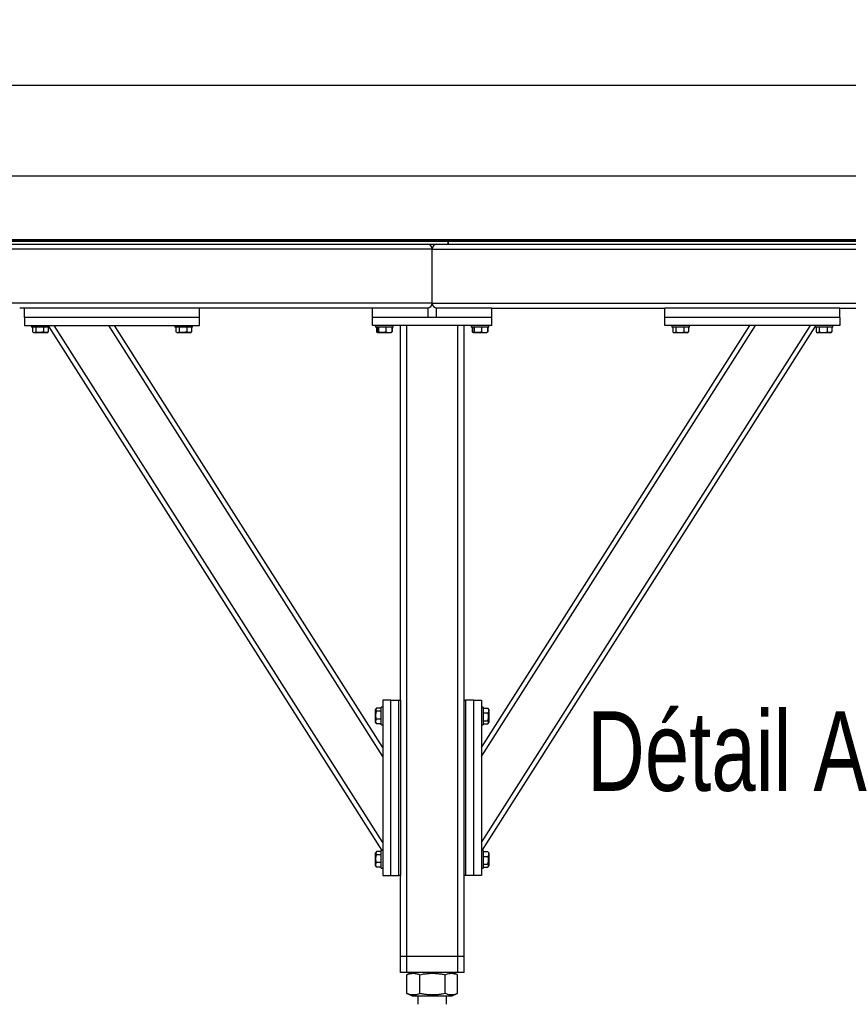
# Model space of a CAD drawing. Header units: millimetres. Extents: x 5 to 589, y 5 to 415.
# Tile 6 of 106: x 115 to 167, y 172 to 234. Entities that reach past the tile are written whole.
import ezdxf

# ---------------------------------------------------------------- set-up
doc = ezdxf.new("R2010")
doc.units = ezdxf.units.MM
doc.layers.add('COTES', color=1, linetype='Continuous')
doc.layers.add('TRAIT-FORT', color=4, linetype='Continuous', lineweight=25)
doc.styles.add('SLDTEXTSTYLE0', font='TXT', dxfattribs={"width": 0.75})
doc.dimstyles.new('SLDDIMSTYLE0', dxfattribs={"dimtxt": 3, "dimasz": 2, "dimexe": 0, "dimexo": 0.0625, "dimgap": 0.75, "dimtad": 1, "dimlfac": 20, "dimrnd": 1e-09, "dimzin": 12, "dimdsep": 46, "dimtxsty": 'SLDTEXTSTYLE0', "dimsah": 1, "dimcen": 0.09, "dimadec": 0, "dimazin": 3, "dimtfac": 1, "dimtofl": 0, "dimtmove": 0, "dimatfit": 3, "dimfxl": 1, "dimfrac": 2, "dimtolj": 1, "dimtzin": 12, "dimarcsym": 0})

# ---------------------------------------------------------------- blocks, each defined once
blk = doc.blocks.new('_D_5')
at = {"layer": 'COTES', "color": 1, "transparency": 16777216}
for p, q in [((36.02, 220.302), (36.02, 224.903)), ((363.02, 220.302), (363.02, 224.903)), ((36.02, 223.903), (363.02, 223.903))]:
    blk.add_line(p, q, dxfattribs=at)
for points in [[(36.02, 223.903), (38.02, 223.403), (38.02, 224.403)], [(363.02, 223.903), (361.02, 224.403), (361.02, 223.403)]]:
    blk.add_solid(points, dxfattribs=at)
at = {"layer": 'COTES', "color": 1, "transparency": 16777216, "char_height": 3, "attachment_point": 1, "style": 'SLDTEXTSTYLE0'}
for s, insert in [('Cadre', (198.26, 227.77)), ('6540', (188.268, 227.77))]:
    blk.add_mtext(s, dxfattribs=dict(at, insert=insert))
blk = doc.blocks.new('_D_7')
at = {"layer": 'COTES', "color": 1, "transparency": 16777216}
for p, q in [((31.77, 220.802), (31.77, 230.57)), ((364.52, 220.602), (364.52, 230.57)), ((364.52, 229.57), (31.77, 229.57))]:
    blk.add_line(p, q, dxfattribs=at)
for points in [[(31.77, 229.57), (33.77, 229.07), (33.77, 230.07)], [(364.52, 229.57), (362.52, 230.07), (362.52, 229.07)]]:
    blk.add_solid(points, dxfattribs=at)
at = {"layer": 'COTES', "color": 1, "transparency": 16777216, "char_height": 3, "attachment_point": 1, "style": 'SLDTEXTSTYLE0'}
for s, insert in [('Toles', (198.51, 233.437)), ('6655', (188.518, 233.437))]:
    blk.add_mtext(s, dxfattribs=dict(at, insert=insert))

msp = doc.modelspace()

# ---------------------------------------------------------------- linework, layer by layer
at = {"layer": 'TRAIT-FORT', "color": 4, "linetype": 'Continuous', "lineweight": 25}
for p, q in [((142.02027, 219.80158), (90.52127, 219.80158)), ((90.52127, 219.60158), (142.02027, 219.60158)), ((157.77027, 219.87658), (94.77077, 219.87658)), ((94.77077, 219.80158), (157.77027, 219.80158)), ((142.02027, 219.60158), (142.02027, 219.80158)), ((142.02027, 219.60158), (142.02127, 219.60158)), ((142.02127, 219.80158), (142.02127, 219.60158)), ((171.80972, 219.80158), (142.02127, 219.80158)), ((142.02127, 219.60158), (171.80184, 219.60158)), ((157.77027, 219.80158), (157.77027, 219.87658)), ((157.77077, 219.87658), (157.77077, 219.80158)), ((171.81698, 219.87658), (157.77077, 219.87658)), ((157.77077, 219.80158), (171.80972, 219.80158)), ((141.02027, 219.30158), (89.52027, 219.30158)), ((141.02027, 219.30158), (171.82115, 219.30158)), ((141.02027, 215.90158), (141.02027, 219.30158)), ((141.02027, 215.90158), (89.52027, 215.90158)), ((141.02027, 215.90158), (193.27027, 215.90158)), ((115.42027, 215.60158), (115.12027, 215.60158)), ((126.42027, 215.60158), (115.42027, 215.60158)), ((115.42027, 215.00158), (115.42027, 215.60158)), ((126.42027, 215.00158), (126.42027, 215.60158)), ((137.27027, 215.60158), (126.42027, 215.60158)), ((137.27027, 215.00158), (137.27027, 215.60158)), ((140.77027, 215.60158), (137.27027, 215.60158)), ((140.77027, 215.00158), (140.77027, 215.60158)), ((141.27027, 215.60158), (141.27027, 215.00158)), ((144.77027, 215.60158), (141.27027, 215.60158)), ((144.77027, 215.60158), (155.62027, 215.60158)), ((144.77027, 215.00158), (144.77027, 215.60158)), ((166.62027, 215.60158), (155.62027, 215.60158)), ((155.62027, 215.00158), (155.62027, 215.60158)), ((166.62027, 215.60158), (167.67027, 215.60158)), ((166.62027, 215.00158), (166.62027, 215.60158)), ((126.42027, 215.00158), (115.42027, 215.00158)), ((115.42027, 215.00158), (115.42027, 214.50158)), ((115.42027, 214.50158), (126.42027, 214.50158)), ((115.87027, 214.50158), (115.87027, 214.40158)), ((116.97027, 214.40158), (115.87027, 214.40158)), ((115.93327, 214.40158), (115.93327, 214.10181)), ((116.12429, 214.40158), (116.12429, 214.10181)), ((116.61128, 214.40158), (116.61128, 214.10181)), ((116.90726, 214.40158), (116.90726, 214.10181)), ((116.97027, 214.40158), (116.97027, 214.50158)), ((137.88845, 181.55158), (116.97027, 214.42301)), ((137.92027, 182.06037), (117.27586, 214.50158)), ((137.92027, 187.46199), (120.71326, 214.50158)), ((137.92027, 188.02078), (121.06885, 214.50158)), ((124.87027, 214.50158), (124.87027, 214.40158)), ((125.97027, 214.40158), (124.87027, 214.40158)), ((124.93327, 214.40158), (124.93327, 214.10181)), ((125.12429, 214.40158), (125.12429, 214.10181)), ((125.61128, 214.40158), (125.61128, 214.10181)), ((125.90726, 214.40158), (125.90726, 214.10181)), ((125.97027, 214.40158), (125.97027, 214.50158)), ((126.42027, 214.50158), (126.42027, 215.00158)), ((140.77027, 215.00158), (137.27027, 215.00158)), ((137.27027, 214.50158), (137.27027, 215.00158)), ((144.77027, 215.00158), (137.27027, 215.00158)), ((144.77027, 214.50158), (137.27027, 214.50158)), ((137.47027, 214.50158), (137.47027, 214.40158)), ((138.57027, 214.40158), (137.47027, 214.40158)), ((137.53136, 214.40158), (137.53136, 214.10181)), ((137.55668, 214.40158), (137.55668, 214.10181)), ((137.64903, 214.40158), (137.64903, 214.10181)), ((138.11261, 214.40158), (138.11261, 214.10181)), ((138.48385, 214.40158), (138.48385, 214.10181)), ((138.50917, 214.40158), (138.50917, 214.10181)), ((138.57027, 214.40158), (138.57027, 214.50158)), ((139.02027, 191.00158), (139.02027, 214.50158)), ((139.42027, 174.90158), (139.42027, 214.50158)), ((144.77027, 215.00158), (141.27027, 215.00158)), ((142.62027, 174.90158), (142.62027, 214.50158)), ((143.02027, 191.00158), (143.02027, 214.50158)), ((143.47027, 214.50158), (143.47027, 214.40158)), ((144.57027, 214.40158), (143.47027, 214.40158)), ((143.53136, 214.40158), (143.53136, 214.10181)), ((143.55668, 214.40158), (143.55668, 214.10181)), ((143.64903, 214.40158), (143.64903, 214.10181)), ((144.11261, 214.40158), (144.11261, 214.10181)), ((144.12027, 188.02078), (160.97168, 214.50158)), ((144.12027, 187.46199), (161.32727, 214.50158)), ((144.12027, 182.06037), (164.76467, 214.50158)), ((144.15208, 181.55158), (165.07027, 214.42301)), ((144.48385, 214.40158), (144.48385, 214.10181)), ((144.50917, 214.40158), (144.50917, 214.10181)), ((144.57027, 214.40158), (144.57027, 214.50158)), ((144.77027, 214.50158), (144.77027, 215.00158)), ((166.62027, 215.00158), (155.62027, 215.00158)), ((155.62027, 214.50158), (155.62027, 215.00158)), ((166.62027, 214.50158), (155.62027, 214.50158)), ((156.07027, 214.50158), (156.07027, 214.40158)), ((156.83094, 214.40158), (156.07027, 214.40158)), ((156.13327, 214.40158), (156.13327, 214.10181)), ((156.32429, 214.40158), (156.32429, 214.10181)), ((156.81128, 214.40158), (156.81128, 214.10181)), ((157.17027, 214.40158), (156.83094, 214.40158)), ((157.10726, 214.40158), (157.10726, 214.10181)), ((157.17027, 214.40158), (157.17027, 214.50158)), ((165.07027, 214.50158), (165.07027, 214.40158)), ((165.83094, 214.40158), (165.07027, 214.40158)), ((165.13327, 214.40158), (165.13327, 214.10181)), ((165.32429, 214.40158), (165.32429, 214.10181)), ((165.81128, 214.40158), (165.81128, 214.10181)), ((166.17027, 214.40158), (165.83094, 214.40158)), ((166.10726, 214.40158), (166.10726, 214.10181)), ((166.17027, 214.40158), (166.17027, 214.50158)), ((166.62027, 215.00158), (166.62027, 214.50158)), ((115.95794, 214.0854), (116.01652, 214.05158)), ((116.82402, 214.05158), (116.01652, 214.05158)), ((116.82402, 214.05158), (116.88259, 214.0854)), ((116.90726, 214.10181), (116.88165, 214.08703)), ((124.95794, 214.0854), (125.01652, 214.05158)), ((125.82402, 214.05158), (125.01652, 214.05158)), ((125.82402, 214.05158), (125.88259, 214.0854)), ((125.90726, 214.10181), (125.88165, 214.08703)), ((137.55181, 214.08897), (137.53136, 214.10181)), ((137.56779, 214.08702), (137.53136, 214.10181)), ((137.5512, 214.08929), (137.58753, 214.06831)), ((137.58753, 214.06831), (137.61652, 214.05158)), ((138.42402, 214.05158), (137.61652, 214.05158)), ((138.42402, 214.05158), (138.453, 214.06831)), ((138.48385, 214.10181), (138.45274, 214.07043)), ((138.453, 214.06831), (138.48933, 214.08929)), ((138.50917, 214.10181), (138.46357, 214.08135)), ((143.55181, 214.08897), (143.53136, 214.10181)), ((143.56096, 214.08979), (143.53136, 214.10181)), ((143.5512, 214.08929), (143.58753, 214.06831)), ((143.58753, 214.06831), (143.61652, 214.05158)), ((144.42402, 214.05158), (143.61652, 214.05158)), ((144.42402, 214.05158), (144.453, 214.06831)), ((144.48385, 214.10181), (144.45274, 214.07043)), ((144.453, 214.06831), (144.48933, 214.08929)), ((144.50917, 214.10181), (144.46357, 214.08135)), ((156.15794, 214.0854), (156.21652, 214.05158)), ((156.5704, 214.05158), (156.21652, 214.05158)), ((157.02402, 214.05158), (156.5704, 214.05158)), ((157.02402, 214.05158), (157.08259, 214.0854)), ((157.10726, 214.10181), (157.08165, 214.08703)), ((165.15794, 214.0854), (165.21652, 214.05158)), ((165.5704, 214.05158), (165.21652, 214.05158)), ((166.02402, 214.05158), (165.5704, 214.05158)), ((166.02402, 214.05158), (166.08259, 214.0854)), ((166.10726, 214.10181), (166.08165, 214.08703)), ((137.92027, 191.00158), (137.92027, 180.00158)), ((138.42027, 191.00158), (137.92027, 191.00158)), ((138.42027, 180.00158), (138.42027, 191.00158)), ((138.42027, 191.00158), (138.92027, 191.00158)), ((138.92027, 180.00158), (138.92027, 191.00158)), ((138.92027, 191.00158), (139.02027, 191.00158)), ((139.02027, 191.00158), (139.02027, 180.00158)), ((143.02027, 180.00158), (143.02027, 191.00158)), ((143.02027, 191.00158), (143.12027, 191.00158)), ((143.12027, 191.00158), (143.12027, 180.00158)), ((143.62027, 191.00158), (143.12027, 191.00158)), ((143.62027, 191.00158), (143.62027, 180.00158)), ((143.62027, 191.00158), (144.12027, 191.00158)), ((144.12027, 191.00158), (144.12027, 180.00158)), ((137.50409, 190.46391), (137.47027, 190.40533)), ((137.47027, 189.59783), (137.47027, 190.40533)), ((137.82027, 190.48857), (137.52049, 190.48857)), ((137.92027, 190.55158), (137.82027, 190.55158)), ((137.82027, 189.45158), (137.82027, 190.55158)), ((144.22027, 190.55158), (144.12027, 190.55158)), ((144.22027, 190.55158), (144.22027, 190.21225)), ((144.22027, 190.48857), (144.52004, 190.48857)), ((144.52004, 190.48857), (144.53481, 190.46296)), ((144.57027, 190.40533), (144.53645, 190.46391)), ((144.57027, 190.40533), (144.57027, 189.95172)), ((137.82027, 190.29756), (137.52049, 190.29756)), ((137.82027, 189.81057), (137.52049, 189.81057)), ((144.22027, 190.21225), (144.22027, 189.45158)), ((144.22027, 190.19259), (144.52004, 190.19259)), ((144.22027, 189.7056), (144.52004, 189.7056)), ((144.57027, 189.95172), (144.57027, 189.59783)), ((137.47027, 189.59783), (137.50409, 189.53925)), ((137.52049, 189.51459), (137.50572, 189.54019)), ((137.82027, 189.51459), (137.52049, 189.51459)), ((137.82027, 189.45158), (137.92027, 189.45158)), ((144.12027, 189.45158), (144.22027, 189.45158)), ((144.22027, 189.51459), (144.52004, 189.51459)), ((144.53645, 189.53925), (144.57027, 189.59783)), ((137.50409, 181.46391), (137.47027, 181.40533)), ((137.47027, 180.59783), (137.47027, 181.40533)), ((137.82027, 181.48857), (137.52049, 181.48857)), ((137.82027, 181.29756), (137.52049, 181.29756)), ((137.92027, 181.55158), (137.82027, 181.55158)), ((137.82027, 180.45158), (137.82027, 181.55158)), ((144.22027, 181.55158), (144.12027, 181.55158)), ((144.22027, 181.55158), (144.22027, 181.21225)), ((144.22027, 181.48857), (144.52004, 181.48857)), ((144.22027, 181.21225), (144.22027, 180.45158)), ((144.22027, 181.19259), (144.52004, 181.19259)), ((144.52004, 181.48857), (144.53481, 181.46296)), ((144.57027, 181.40533), (144.53645, 181.46391)), ((144.57027, 181.40533), (144.57027, 180.95172)), ((137.47027, 180.59783), (137.50409, 180.53925)), ((137.52049, 180.51459), (137.50572, 180.54019)), ((137.82027, 180.81057), (137.52049, 180.81057)), ((137.82027, 180.51459), (137.52049, 180.51459)), ((137.82027, 180.45158), (137.92027, 180.45158)), ((144.12027, 180.45158), (144.22027, 180.45158)), ((144.22027, 180.7056), (144.52004, 180.7056)), ((144.22027, 180.51459), (144.52004, 180.51459)), ((144.53645, 180.53925), (144.57027, 180.59783)), ((144.57027, 180.95172), (144.57027, 180.59783)), ((137.92027, 180.00158), (138.42027, 180.00158)), ((138.42027, 180.00158), (138.92027, 180.00158)), ((139.02027, 180.00158), (138.92027, 180.00158)), ((139.02027, 174.90158), (139.02027, 180.00158)), ((143.02027, 174.90158), (143.02027, 180.00158)), ((143.12027, 180.00158), (143.02027, 180.00158)), ((143.62027, 180.00158), (143.12027, 180.00158)), ((144.12027, 180.00158), (143.62027, 180.00158)), ((139.42027, 174.90158), (139.02027, 174.90158)), ((139.02027, 173.90158), (139.02027, 174.90158)), ((142.62027, 174.90158), (139.42027, 174.90158)), ((139.42027, 173.90158), (139.42027, 174.90158)), ((143.02027, 174.90158), (142.62027, 174.90158)), ((142.62027, 173.90158), (142.62027, 174.90158)), ((143.02027, 173.90158), (143.02027, 174.90158)), ((139.42027, 173.90158), (139.02027, 173.90158)), ((142.62027, 173.90158), (139.42027, 173.90158)), ((139.44473, 173.77409), (139.43267, 173.76976)), ((139.43267, 172.5834), (139.43267, 173.76976)), ((139.75881, 173.90158), (139.44346, 173.77416)), ((140.24311, 172.5834), (140.24311, 173.76976)), ((141.8307, 172.5834), (141.8307, 173.76976)), ((142.59708, 173.77416), (142.28172, 173.90158)), ((142.60786, 172.5834), (142.60786, 173.76976)), ((143.02027, 173.90158), (142.62027, 173.90158)), ((139.43267, 172.5834), (139.44473, 172.57924)), ((139.44346, 172.57899), (139.75881, 172.45158)), ((139.75881, 172.45158), (140.40281, 172.45158)), ((140.12027, 172.45158), (140.12027, 171.90983)), ((140.40281, 172.45158), (142.28172, 172.45158)), ((141.92027, 171.90983), (141.92027, 172.45158)), ((142.28172, 172.45158), (142.59708, 172.57899))]:
    msp.add_line(p, q, dxfattribs=at)
for centre, start, end in [((140.72027, 219.30158), 0, 90), ((141.32027, 219.30158), 90, 180), ((140.72027, 215.90158), 270, 0), ((141.32027, 215.90158), 180, 270)]:
    msp.add_arc(centre, 0.3, start, end, dxfattribs=at)
for points, knots in [([(115.93327, 214.10181), (115.94985, 214.09084), (115.98337, 214.06868), (116.03303, 214.06057), (116.0805, 214.07247), (116.1096, 214.09197), (116.12429, 214.10181)], [0, 0, 0, 0, 0.26460494, 0.53494775, 0.76534313, 1, 1, 1, 1]), ([(116.61128, 214.10181), (116.54932, 214.08662), (116.44684, 214.0615), (116.29821, 214.06383), (116.19822, 214.08127), (116.14071, 214.09725), (116.12429, 214.10181)], [0, 0, 0, 0, 0.38554949, 0.63764185, 0.89654625, 1, 1, 1, 1]), ([(116.90726, 214.10181), (116.88157, 214.09084), (116.82963, 214.06868), (116.75268, 214.06057), (116.67913, 214.07247), (116.63403, 214.09197), (116.61128, 214.10181)], [0, 0, 0, 0, 0.26460494, 0.53494775, 0.76534313, 1, 1, 1, 1]), ([(124.93327, 214.10181), (124.94985, 214.09084), (124.98337, 214.06868), (125.03303, 214.06057), (125.0805, 214.07247), (125.1096, 214.09197), (125.12429, 214.10181)], [0, 0, 0, 0, 0.26460494, 0.53494775, 0.76534313, 1, 1, 1, 1]), ([(125.61128, 214.10181), (125.54932, 214.08662), (125.44684, 214.0615), (125.29821, 214.06383), (125.19822, 214.08127), (125.14071, 214.09725), (125.12429, 214.10181)], [0, 0, 0, 0, 0.38554949, 0.63764185, 0.89654625, 1, 1, 1, 1]), ([(125.90726, 214.10181), (125.88157, 214.09084), (125.82963, 214.06868), (125.75268, 214.06057), (125.67913, 214.07247), (125.63403, 214.09197), (125.61128, 214.10181)], [0, 0, 0, 0, 0.26460494, 0.53494775, 0.76534313, 1, 1, 1, 1]), ([(137.64903, 214.10181), (137.63728, 214.08662), (137.61785, 214.0615), (137.58967, 214.06383), (137.5707, 214.08127), (137.5598, 214.09725), (137.55668, 214.10181)], [0, 0, 0, 0, 0.38554949, 0.63764185, 0.89654625, 1, 1, 1, 1]), ([(138.11261, 214.10181), (138.07238, 214.09084), (137.99103, 214.06868), (137.87051, 214.06057), (137.7553, 214.07247), (137.68467, 214.09197), (137.64903, 214.10181)], [0, 0, 0, 0, 0.26460494, 0.53494775, 0.76534313, 1, 1, 1, 1]), ([(138.11261, 214.10181), (138.14483, 214.09084), (138.20997, 214.06868), (138.30649, 214.06057), (138.39875, 214.07247), (138.45531, 214.09197), (138.48385, 214.10181)], [0, 0, 0, 0, 0.26460494, 0.53494775, 0.76534313, 1, 1, 1, 1]), ([(143.64903, 214.10181), (143.63728, 214.08662), (143.61785, 214.0615), (143.58967, 214.06383), (143.5707, 214.08127), (143.5598, 214.09725), (143.55668, 214.10181)], [0, 0, 0, 0, 0.38554949, 0.63764185, 0.89654625, 1, 1, 1, 1]), ([(144.11261, 214.10181), (144.07238, 214.09084), (143.99103, 214.06868), (143.87051, 214.06057), (143.7553, 214.07247), (143.68467, 214.09197), (143.64903, 214.10181)], [0, 0, 0, 0, 0.26460494, 0.53494775, 0.76534313, 1, 1, 1, 1]), ([(144.11261, 214.10181), (144.14483, 214.09084), (144.20997, 214.06868), (144.30649, 214.06057), (144.39875, 214.07247), (144.45531, 214.09197), (144.48385, 214.10181)], [0, 0, 0, 0, 0.26460494, 0.53494775, 0.76534313, 1, 1, 1, 1]), ([(156.13327, 214.10181), (156.14985, 214.09084), (156.18337, 214.06868), (156.23303, 214.06057), (156.2805, 214.07247), (156.3096, 214.09197), (156.32429, 214.10181)], [0, 0, 0, 0, 0.264604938, 0.534947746, 0.765343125, 1, 1, 1, 1]), ([(156.32429, 214.10181), (156.38625, 214.08662), (156.48872, 214.0615), (156.63735, 214.06383), (156.73734, 214.08127), (156.79486, 214.09725), (156.81128, 214.10181)], [0, 0, 0, 0, 0.38554949, 0.63764185, 0.89654625, 1, 1, 1, 1]), ([(157.10726, 214.10181), (157.08157, 214.09084), (157.02963, 214.06868), (156.95268, 214.06057), (156.87913, 214.07247), (156.83403, 214.09197), (156.81128, 214.10181)], [0, 0, 0, 0, 0.26460494, 0.53494775, 0.76534313, 1, 1, 1, 1]), ([(165.13327, 214.10181), (165.14985, 214.09084), (165.18337, 214.06868), (165.23303, 214.06057), (165.2805, 214.07247), (165.3096, 214.09197), (165.32429, 214.10181)], [0, 0, 0, 0, 0.264604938, 0.534947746, 0.765343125, 1, 1, 1, 1]), ([(165.32429, 214.10181), (165.38625, 214.08662), (165.48872, 214.0615), (165.63735, 214.06383), (165.73734, 214.08127), (165.79486, 214.09725), (165.81128, 214.10181)], [0, 0, 0, 0, 0.38554949, 0.63764185, 0.89654625, 1, 1, 1, 1]), ([(166.10726, 214.10181), (166.08157, 214.09084), (166.02963, 214.06868), (165.95268, 214.06057), (165.87913, 214.07247), (165.83403, 214.09197), (165.81128, 214.10181)], [0, 0, 0, 0, 0.26460494, 0.53494775, 0.76534313, 1, 1, 1, 1]), ([(137.52049, 190.48857), (137.50953, 190.47199), (137.48736, 190.43847), (137.47926, 190.38881), (137.49116, 190.34134), (137.51066, 190.31224), (137.52049, 190.29756)], [0, 0, 0, 0, 0.26460494, 0.53494775, 0.76534313, 1, 1, 1, 1]), ([(144.52004, 190.48857), (144.531, 190.46288), (144.55317, 190.41094), (144.56128, 190.334), (144.54937, 190.26044), (144.52988, 190.21534), (144.52004, 190.19259)], [0, 0, 0, 0, 0.26460494, 0.53494775, 0.76534313, 1, 1, 1, 1]), ([(137.52049, 189.81057), (137.50531, 189.87253), (137.48019, 189.975), (137.48252, 190.12363), (137.49996, 190.22362), (137.51593, 190.28114), (137.52049, 190.29756)], [0, 0, 0, 0, 0.38554949, 0.63764185, 0.89654625, 1, 1, 1, 1]), ([(137.52049, 189.51459), (137.50953, 189.54027), (137.48736, 189.59221), (137.47926, 189.66916), (137.49116, 189.74272), (137.51066, 189.78781), (137.52049, 189.81057)], [0, 0, 0, 0, 0.26460494, 0.53494775, 0.76534313, 1, 1, 1, 1]), ([(144.52004, 189.7056), (144.53522, 189.76756), (144.56034, 189.87003), (144.55801, 190.01866), (144.54057, 190.11866), (144.5246, 190.17617), (144.52004, 190.19259)], [0, 0, 0, 0, 0.38554949, 0.63764185, 0.89654625, 1, 1, 1, 1]), ([(144.52004, 189.51459), (144.531, 189.53116), (144.55317, 189.56468), (144.56128, 189.61434), (144.54937, 189.66181), (144.52988, 189.69091), (144.52004, 189.7056)], [0, 0, 0, 0, 0.264604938, 0.534947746, 0.765343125, 1, 1, 1, 1]), ([(137.52049, 180.81057), (137.50531, 180.87253), (137.48019, 180.975), (137.48252, 181.12363), (137.49996, 181.22362), (137.51593, 181.28114), (137.52049, 181.29756)], [0, 0, 0, 0, 0.38554949, 0.63764185, 0.89654625, 1, 1, 1, 1]), ([(137.52049, 181.48857), (137.50953, 181.47199), (137.48736, 181.43847), (137.47926, 181.38881), (137.49116, 181.34134), (137.51066, 181.31224), (137.52049, 181.29756)], [0, 0, 0, 0, 0.26460494, 0.53494775, 0.76534313, 1, 1, 1, 1]), ([(144.52004, 181.48857), (144.531, 181.46288), (144.55317, 181.41094), (144.56128, 181.334), (144.54937, 181.26044), (144.52988, 181.21534), (144.52004, 181.19259)], [0, 0, 0, 0, 0.26460494, 0.53494775, 0.76534313, 1, 1, 1, 1]), ([(144.52004, 180.7056), (144.53522, 180.76756), (144.56034, 180.87003), (144.55801, 181.01866), (144.54057, 181.11866), (144.5246, 181.17617), (144.52004, 181.19259)], [0, 0, 0, 0, 0.38554949, 0.63764185, 0.89654625, 1, 1, 1, 1]), ([(137.52049, 180.51459), (137.50953, 180.54027), (137.48736, 180.59221), (137.47926, 180.66916), (137.49116, 180.74272), (137.51066, 180.78781), (137.52049, 180.81057)], [0, 0, 0, 0, 0.26460494, 0.53494775, 0.76534313, 1, 1, 1, 1]), ([(144.52004, 180.51459), (144.531, 180.53116), (144.55317, 180.56468), (144.56128, 180.61434), (144.54937, 180.66181), (144.52988, 180.69091), (144.52004, 180.7056)], [0, 0, 0, 0, 0.264604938, 0.534947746, 0.765343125, 1, 1, 1, 1]), ([(139.43267, 173.76976), (139.48677, 173.78935), (139.58922, 173.82644), (139.73989, 173.85396), (139.87361, 173.85809), (139.99761, 173.84371), (140.11789, 173.81595), (140.20001, 173.78565), (140.24311, 173.76976)], [0, 0, 0, 0, 0.20206835, 0.38269984, 0.55531458, 0.69299169, 0.83889419, 1, 1, 1, 1]), ([(140.24311, 173.76976), (140.34908, 173.78935), (140.54978, 173.82644), (140.84493, 173.85396), (141.10688, 173.85809), (141.34979, 173.84371), (141.5854, 173.81595), (141.74628, 173.78565), (141.8307, 173.76976)], [0, 0, 0, 0, 0.20206835, 0.38269984, 0.55531458, 0.69299169, 0.83889419, 1, 1, 1, 1]), ([(141.8307, 173.76976), (141.88258, 173.78935), (141.98083, 173.82644), (142.12531, 173.85396), (142.25354, 173.8581), (142.37244, 173.84367), (142.48374, 173.81707), (142.55848, 173.7884), (142.5958, 173.77409)], [0, 0, 0, 0, 0.20527908, 0.38878068, 0.56413815, 0.70400284, 0.85222364, 1, 1, 1, 1]), ([(140.24311, 172.5834), (140.18901, 172.56381), (140.08656, 172.52671), (139.93589, 172.49919), (139.80217, 172.49506), (139.67817, 172.50945), (139.55789, 172.53721), (139.47577, 172.5675), (139.43267, 172.5834)], [0, 0, 0, 0, 0.20206835, 0.38269984, 0.55531458, 0.69299169, 0.83889419, 1, 1, 1, 1]), ([(141.8307, 172.5834), (141.72473, 172.56381), (141.52403, 172.52671), (141.22888, 172.49919), (140.96693, 172.49506), (140.72402, 172.50945), (140.48841, 172.53721), (140.32753, 172.5675), (140.24311, 172.5834)], [0, 0, 0, 0, 0.20206835, 0.38269984, 0.55531458, 0.69299169, 0.83889419, 1, 1, 1, 1]), ([(142.59581, 172.57924), (142.54794, 172.56123), (142.45369, 172.52575), (142.31325, 172.49924), (142.18503, 172.49505), (142.06612, 172.50945), (141.95078, 172.53721), (141.87203, 172.5675), (141.8307, 172.5834)], [0, 0, 0, 0, 0.18940928, 0.37290647, 0.54825971, 0.68812104, 0.83633827, 1, 1, 1, 1])]:
    msp.add_open_spline(points, degree=3, knots=knots, dxfattribs=at)

# ---------------------------------------------------------------- texts
at = {"color": 7, "linetype": 'Continuous', "lineweight": 18, "insert": (150.74461, 190.30319), "char_height": 5, "attachment_point": 1, "style": 'SLDTEXTSTYLE0'}
msp.add_mtext('Détail A', dxfattribs=at)

# ---------------------------------------------------------------- dimensions: what is measured, and where the dimension line sits
at = {"layer": 'COTES', "color": 1}
for base, p1, p2, text, picture, middle in [((31.77027, 229.5702), (364.52027, 219.60158), (31.77027, 219.80158), '<> Toles', '_D_7', (198.14527, 229.5702)), ((363.02027, 223.90323), (36.02027, 219.30158), (363.02027, 219.30158), '<> Cadre', '_D_5', (199.52027, 223.90323))]:
    dim = msp.add_linear_dim(base=base, p1=p1, p2=p2, text=text, dimstyle='SLDDIMSTYLE0', dxfattribs=at)
    dim.commit()
    dim.dimension.update_dxf_attribs({"geometry": picture, "text_midpoint": middle, "dimtype": 160})

doc.saveas('drawing.dxf')
